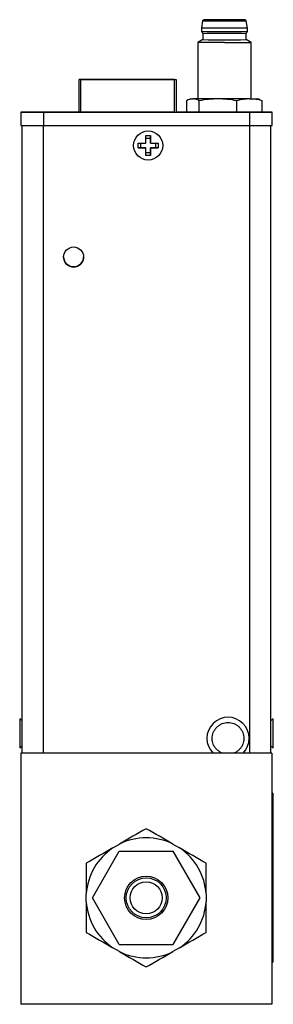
# Model space of a CAD drawing. Header units: inches. Extents: x 2.7 to 19.8, y 2.9 to 15.5.
# Tile 8 of 10: x 12.2 to 13.7, y 6.8 to 12.6. Entities that reach past the tile are written whole.
import ezdxf

# ---------------------------------------------------------------- set-up
doc = ezdxf.new("R2010")
doc.units = ezdxf.units.IN
doc.header["$LTSCALE"] = 2
doc.header["$MEASUREMENT"] = 0

msp = doc.modelspace()

# ---------------------------------------------------------------- linework, layer by layer
at = {"color": 7, "linetype": 'Continuous', "lineweight": 25}
for p, q in [((13.2867, 12.6169), (13.2796, 12.5747)), ((13.5512, 12.5747), (13.5442, 12.6169)), ((13.2796, 12.5747), (13.2796, 12.555)), ((13.2796, 12.555), (13.2875, 12.5451)), ((13.2875, 12.5451), (13.2875, 12.5058)), ((13.5434, 12.5451), (13.5512, 12.555)), ((13.5434, 12.5058), (13.5434, 12.5451)), ((13.5512, 12.555), (13.5512, 12.5747)), ((13.2875, 12.5058), (13.2579, 12.4887)), ((13.2579, 12.4887), (13.2579, 12.1554)), ((13.5729, 12.4887), (13.5434, 12.5058)), ((13.5729, 12.1554), (13.5729, 12.4887)), ((12.5569, 12.2707), (12.5569, 12.2709)), ((12.5669, 12.2709), (12.5569, 12.2709)), ((12.5569, 12.2705), (12.5569, 12.2707)), ((12.5669, 12.2707), (12.5569, 12.2707)), ((12.5569, 12.2707), (12.5569, 12.2707)), ((12.5569, 12.0765), (12.5569, 12.2705)), ((13.1199, 12.2709), (12.5669, 12.2709)), ((13.1199, 12.2707), (12.5669, 12.2707)), ((12.5669, 12.2707), (13.1199, 12.2707)), ((12.5669, 12.2705), (13.1199, 12.2705)), ((12.5769, 12.2708), (13.1099, 12.2708)), ((12.5769, 12.2707), (12.5769, 12.2708)), ((12.5769, 12.2707), (13.1099, 12.2707)), ((12.5769, 12.2705), (12.5769, 12.2707)), ((13.1099, 12.2707), (12.5769, 12.2707)), ((13.1099, 12.2705), (12.5769, 12.2705)), ((12.5834, 12.2707), (12.5849, 12.2708)), ((12.5834, 12.2705), (12.5849, 12.2707)), ((12.5849, 12.2707), (12.5849, 12.2708)), ((12.5849, 12.2708), (13.1019, 12.2708)), ((12.5849, 12.2705), (12.5849, 12.2707)), ((12.5849, 12.2707), (13.1019, 12.2707)), ((12.6649, 12.2708), (12.9938, 12.2708)), ((12.6649, 12.2707), (12.6649, 12.2708)), ((12.6649, 12.2707), (12.9938, 12.2707)), ((12.6649, 12.2705), (12.6649, 12.2707)), ((12.9938, 12.2707), (12.6649, 12.2707)), ((12.9938, 12.2705), (12.6649, 12.2705)), ((12.9938, 12.2708), (13.0699, 12.2708)), ((12.9938, 12.2708), (12.9938, 12.2708)), ((12.9938, 12.2708), (12.9938, 12.2707)), ((12.9938, 12.2707), (12.9938, 12.2706)), ((12.9938, 12.2707), (12.9938, 12.2707)), ((13.0699, 12.2707), (12.9938, 12.2707)), ((12.9938, 12.2706), (13.0699, 12.2706)), ((12.9938, 12.2706), (12.9938, 12.2705)), ((13.0699, 12.2706), (12.9938, 12.2706)), ((12.9938, 12.2706), (12.9938, 12.2706)), ((13.0699, 12.2708), (13.0699, 12.2708)), ((13.0699, 12.2708), (13.1019, 12.2708)), ((13.0699, 12.2708), (13.0699, 12.2707)), ((13.0699, 12.2707), (13.0699, 12.2707)), ((13.1019, 12.2707), (13.0699, 12.2707)), ((13.0699, 12.2706), (13.0699, 12.2706)), ((13.0699, 12.2706), (13.0699, 12.2706)), ((13.1019, 12.2706), (13.0699, 12.2706)), ((13.0699, 12.2706), (13.1019, 12.2706)), ((13.0699, 12.2706), (13.0699, 12.2706)), ((13.1019, 12.2708), (13.1019, 12.2708)), ((13.1019, 12.2708), (13.1019, 12.2707)), ((13.1035, 12.2707), (13.1019, 12.2708)), ((13.1019, 12.2706), (13.1019, 12.2707)), ((13.1035, 12.2705), (13.1019, 12.2707)), ((13.1019, 12.2707), (13.1019, 12.2707)), ((13.1019, 12.2706), (13.1019, 12.2706)), ((13.1019, 12.2705), (13.1019, 12.2706)), ((13.1099, 12.2708), (13.1099, 12.2707)), ((13.1099, 12.2707), (13.1099, 12.2705)), ((13.1199, 12.2707), (13.1299, 12.2707)), ((13.1199, 12.2705), (13.1299, 12.2705)), ((13.1299, 12.2707), (13.1299, 12.2709)), ((13.1299, 12.2705), (13.1299, 12.2707)), ((13.1299, 12.2707), (13.1299, 12.2707)), ((13.1299, 12.2705), (13.1299, 12.0765)), ((13.1922, 12.1443), (13.1922, 12.0766)), ((13.2186, 12.1554), (13.2069, 12.1512)), ((13.2665, 12.0766), (13.2665, 12.1443)), ((13.4897, 12.0766), (13.4897, 12.1442)), ((13.6238, 12.1512), (13.6123, 12.1554)), ((13.6237, 12.1509), (13.6386, 12.1443)), ((13.6386, 12.0766), (13.6386, 12.1443)), ((12.2127, 12.0769), (12.2127, 12.0764)), ((12.2127, 12.0764), (12.2127, 11.9977)), ((12.299, 12.0765), (12.3858, 12.0765)), ((12.299, 12.0765), (12.299, 12.0765)), ((12.299, 12.0765), (12.299, 12.0765)), ((12.299, 12.0764), (12.3861, 12.0764)), ((12.299, 12.0764), (12.299, 12.0764)), ((12.3861, 12.0764), (12.299, 12.0764)), ((12.299, 12.0764), (12.3243, 12.0764)), ((12.299, 12.0764), (12.299, 12.0764)), ((12.3857, 12.0764), (12.299, 12.0764)), ((12.299, 12.0764), (12.3857, 12.0764)), ((12.299, 12.0764), (12.299, 12.0764)), ((12.3243, 12.0764), (12.299, 12.0764)), ((12.2992, 12.0764), (12.2992, 12.0764)), ((12.3444, 12.0764), (12.2992, 12.0764)), ((12.2992, 12.0764), (12.3077, 12.0764)), ((12.3063, 12.0764), (12.3063, 12.0764)), ((12.3074, 12.0765), (12.3773, 12.0765)), ((12.3074, 12.0765), (12.3074, 12.0765)), ((12.3077, 12.0764), (12.3077, 12.0764)), ((12.3141, 12.0764), (12.3141, 12.0764)), ((12.3192, 12.0765), (12.3192, 12.0765)), ((12.3194, 12.0764), (12.3194, 12.0764)), ((12.3243, 12.0764), (12.3243, 12.0764)), ((12.3243, 12.0764), (12.3243, 12.0764)), ((12.378, 12.0764), (12.333, 12.0764)), ((12.333, 12.0764), (12.333, 12.0764)), ((12.333, 12.0764), (12.378, 12.0764)), ((12.333, 12.0764), (12.333, 12.0764)), ((12.3357, 12.0764), (12.3444, 12.0764)), ((12.3357, 12.0764), (12.3357, 12.0764)), ((12.3357, 12.0764), (12.3357, 12.0764)), ((12.3439, 12.0768), (12.4308, 12.0768)), ((12.3439, 12.0768), (12.3439, 12.0768)), ((12.3439, 12.0768), (12.3439, 12.0768)), ((12.4246, 12.0769), (12.3442, 12.0769)), ((12.3442, 12.0769), (12.4246, 12.0769)), ((12.3442, 12.0769), (12.3442, 12.0769)), ((12.4246, 12.0769), (12.3442, 12.0769)), ((12.3442, 12.0769), (12.4246, 12.0769)), ((12.3442, 12.0769), (12.3442, 12.0769)), ((12.4305, 12.0769), (12.3442, 12.0769)), ((12.3442, 12.0769), (12.4305, 12.0769)), ((12.3442, 12.0769), (12.3442, 12.0769)), ((12.3444, 12.0764), (12.3444, 12.0764)), ((12.5569, 12.0769), (12.3465, 12.0769)), ((12.3465, 12.0764), (13.563, 12.0764)), ((12.3465, 12.0764), (12.3465, 11.9976)), ((12.3505, 12.0788), (12.3505, 12.0768)), ((12.4223, 12.0768), (12.3524, 12.0768)), ((12.3524, 12.0768), (12.3524, 12.0768)), ((12.3576, 12.0769), (12.4305, 12.0769)), ((12.4305, 12.0769), (12.3576, 12.0769)), ((12.3576, 12.0769), (12.3576, 12.0769)), ((12.3612, 12.0764), (12.3664, 12.0764)), ((12.3612, 12.0764), (12.3612, 12.0764)), ((12.3642, 12.0768), (12.3642, 12.0768)), ((12.3655, 12.0765), (12.3655, 12.0765)), ((12.3664, 12.0764), (12.3664, 12.0764)), ((12.3773, 12.0765), (12.3773, 12.0765)), ((12.3773, 12.0765), (12.3773, 12.0765)), ((12.378, 12.0764), (12.378, 12.0764)), ((12.3857, 12.0764), (12.3857, 12.0764)), ((12.3858, 12.0765), (12.3858, 12.0765)), ((12.3858, 12.0765), (12.3858, 12.0765)), ((12.3861, 12.0764), (12.3861, 12.0764)), ((12.3873, 12.0766), (12.3873, 12.0766)), ((12.3975, 12.0766), (12.3873, 12.0766)), ((12.3875, 12.0767), (12.4552, 12.0767)), ((12.3875, 12.0767), (12.3875, 12.0767)), ((12.4744, 12.0767), (12.3875, 12.0767)), ((12.3975, 12.0766), (12.3975, 12.0766)), ((12.4105, 12.0768), (12.4105, 12.0768)), ((12.4223, 12.0768), (12.4223, 12.0768)), ((12.4242, 12.0768), (12.4242, 12.0788)), ((12.4246, 12.0769), (12.4246, 12.0769)), ((12.4246, 12.0769), (12.4246, 12.0769)), ((12.4305, 12.0769), (12.4305, 12.0769)), ((12.4305, 12.0769), (12.4305, 12.0769)), ((12.4308, 12.0768), (12.4308, 12.0768)), ((12.4308, 12.0768), (12.4308, 12.0768)), ((12.4424, 12.0767), (12.4527, 12.0767)), ((12.4481, 12.0766), (12.4492, 12.0766)), ((12.4552, 12.0767), (12.4552, 12.0767)), ((12.4582, 12.0764), (12.4582, 12.0764)), ((12.4655, 12.0764), (12.4655, 12.0785)), ((12.4744, 12.0767), (12.4744, 12.0767)), ((12.5333, 12.0765), (12.5333, 12.0768)), ((12.5333, 12.0765), (12.5333, 12.0765)), ((12.6562, 12.0764), (12.6562, 12.0764)), ((12.6712, 12.0765), (12.6712, 12.0764)), ((13.1201, 12.0765), (12.7024, 12.0765)), ((13.1922, 12.0769), (13.1299, 12.0769)), ((13.1513, 12.0768), (13.1513, 12.0765)), ((13.2665, 12.0766), (13.1922, 12.0766)), ((13.4897, 12.0766), (13.2665, 12.0766)), ((13.6386, 12.0766), (13.4897, 12.0766)), ((13.563, 12.0764), (13.563, 11.9976)), ((13.6969, 12.0764), (13.6969, 12.0769)), ((13.6969, 11.9977), (13.6969, 12.0764)), ((12.2203, 8.2832), (12.2203, 11.9977)), ((12.3453, 11.9977), (13.5643, 11.9977)), ((12.3465, 11.9976), (13.563, 11.9976)), ((13.6893, 8.2832), (13.6893, 11.9977)), ((12.9046, 11.8931), (12.9511, 11.893)), ((12.9046, 11.8661), (12.9046, 11.8931)), ((12.922, 11.8661), (12.922, 11.893)), ((12.9511, 11.9395), (12.9781, 11.9395)), ((12.9511, 11.893), (12.9511, 11.9395)), ((12.9511, 11.9222), (12.9781, 11.9222)), ((12.9781, 11.9395), (12.9781, 11.893)), ((12.9781, 11.9222), (12.9781, 11.9395)), ((12.9781, 11.893), (12.9781, 11.9222)), ((12.9781, 11.893), (13.0246, 11.893)), ((12.9781, 11.893), (12.9781, 11.893)), ((13.0072, 11.893), (13.0072, 11.866)), ((13.0246, 11.893), (13.0246, 11.866)), ((12.9511, 11.866), (12.9046, 11.8661)), ((12.9046, 11.8661), (12.922, 11.8661)), ((12.922, 11.8661), (12.9511, 11.866)), ((12.9511, 11.8195), (12.9511, 11.866)), ((12.9511, 11.866), (12.9511, 11.866)), ((12.9781, 11.8369), (12.9511, 11.8369)), ((13.0246, 11.866), (12.9781, 11.866)), ((12.9781, 11.866), (12.9781, 11.8195)), ((12.9781, 11.866), (13.0072, 11.866)), ((12.9781, 11.866), (12.9781, 11.866)), ((12.9781, 11.8369), (12.9781, 11.866)), ((12.9781, 11.8195), (12.9781, 11.8369)), ((13.0072, 11.866), (13.0246, 11.866)), ((12.9781, 11.8195), (12.9511, 11.8195)), ((12.2203, 8.4746), (12.2053, 8.4874)), ((12.2053, 8.4874), (12.2053, 8.3294)), ((13.7043, 8.4876), (13.6893, 8.4749)), ((13.7043, 8.4874), (13.6893, 8.4746)), ((13.7043, 8.4874), (13.7043, 8.4876)), ((13.7043, 8.3154), (13.7043, 8.4874)), ((12.2053, 8.3294), (12.2053, 8.3154)), ((12.2053, 8.3154), (12.2203, 8.3281)), ((12.2111, 8.2832), (12.2111, 6.7982)), ((13.6961, 8.2832), (12.2111, 8.2832)), ((13.3482, 8.2832), (13.3482, 8.2835)), ((13.5254, 8.2835), (13.5254, 8.2832)), ((13.6893, 8.3281), (13.7043, 8.3154)), ((13.6961, 8.2832), (13.6961, 6.7982)), ((13.7011, 8.0482), (13.6961, 8.0482)), ((13.7011, 8.0482), (13.7011, 7.0482)), ((13.7011, 7.9624), (13.7015, 7.9624)), ((13.7015, 7.9624), (13.7015, 7.8186)), ((13.7015, 7.8186), (13.7011, 7.8186)), ((12.6349, 7.4282), (12.794, 7.7038)), ((12.7562, 7.7237), (12.7956, 7.7465)), ((12.794, 7.7038), (13.1122, 7.7038)), ((13.1105, 7.7465), (13.15, 7.7237)), ((13.2713, 7.4282), (13.1122, 7.7038)), ((13.7015, 7.5755), (13.7011, 7.5755)), ((13.7015, 7.4332), (13.7015, 7.5755)), ((12.5988, 7.4055), (12.5988, 7.451)), ((12.794, 7.1527), (12.6349, 7.4282)), ((13.1122, 7.1527), (13.2713, 7.4282)), ((13.3074, 7.451), (13.3074, 7.4055)), ((13.7011, 7.4332), (13.7015, 7.4332)), ((13.7015, 7.4332), (13.7015, 7.291)), ((13.7015, 7.291), (13.7011, 7.291)), ((12.7956, 7.11), (12.7562, 7.1328)), ((12.794, 7.1527), (13.1122, 7.1527)), ((13.15, 7.1328), (13.1105, 7.11)), ((13.6961, 7.0482), (13.7011, 7.0482)), ((13.6961, 6.7982), (12.2111, 6.7982))]:
    msp.add_line(p, q, dxfattribs=at)
at = {"color": 8, "linetype": 'Continuous', "lineweight": 25}
for p, q in [((12.5669, 12.2707), (12.5669, 12.2707)), ((12.5669, 12.0765), (12.5669, 12.2705)), ((13.1199, 12.2707), (13.1199, 12.2707)), ((13.1199, 12.0765), (13.1199, 12.2705)), ((12.3632, 12.0768), (12.3632, 12.0768)), ((12.5139, 12.0765), (12.5139, 12.0765)), ((12.3453, 8.2832), (12.3453, 11.9977)), ((13.5643, 11.9977), (13.5643, 8.2832))]:
    msp.add_line(p, q, dxfattribs=at)
at = {"color": 7, "linetype": 'Continuous', "lineweight": 25, "flags": 128}
for points in [[(13.4154, 12.6239), (13.3906, 12.6239), (13.3668, 12.6239), (13.3452, 12.6239), (13.3266, 12.6239), (13.312, 12.6239), (13.3018, 12.6239), (13.2966, 12.6239), (13.2966, 12.6239), (13.3018, 12.6239), (13.312, 12.6239), (13.3266, 12.6239), (13.3452, 12.6239), (13.3668, 12.6239), (13.3906, 12.6239), (13.4154, 12.6239), (13.4402, 12.6239), (13.464, 12.6239), (13.4856, 12.6239), (13.5042, 12.6239), (13.5189, 12.6239), (13.529, 12.6239), (13.5342, 12.6239), (13.5342, 12.6239), (13.529, 12.6239), (13.5189, 12.6239), (13.5042, 12.6239), (13.4856, 12.6239), (13.464, 12.6239), (13.4402, 12.6239), (13.4154, 12.6239)], [(13.4154, 12.5746), (13.3889, 12.5746), (13.3634, 12.5746), (13.34, 12.5746), (13.3194, 12.5746), (13.3025, 12.5747), (13.2899, 12.5747), (13.2822, 12.5747), (13.2796, 12.5747), (13.2796, 12.5747)], [(13.5512, 12.5747), (13.5512, 12.5747), (13.5486, 12.5747), (13.5409, 12.5747), (13.5283, 12.5747), (13.5115, 12.5746), (13.4909, 12.5746), (13.4674, 12.5746), (13.4419, 12.5746), (13.4154, 12.5746)], [(13.4154, 12.4887), (13.3873, 12.4887), (13.3601, 12.4887), (13.3346, 12.4887), (13.3118, 12.4887), (13.2923, 12.4887), (13.2767, 12.4887), (13.2656, 12.4887), (13.2594, 12.4887), (13.2579, 12.4887)], [(12.5669, 12.2707), (12.565, 12.2707), (12.5631, 12.2707), (12.5614, 12.2707), (12.5598, 12.2707), (12.5586, 12.2707), (12.5577, 12.2707), (12.5571, 12.2707), (12.5569, 12.2707)], [(12.5669, 12.2705), (12.565, 12.2705), (12.5631, 12.2705), (12.5614, 12.2705), (12.5598, 12.2705), (12.5586, 12.2705), (12.5577, 12.2705), (12.5571, 12.2705), (12.5569, 12.2705)], [(13.1199, 12.2709), (13.1219, 12.2709), (13.1238, 12.2709), (13.1255, 12.2709), (13.127, 12.2709), (13.1283, 12.2709), (13.1292, 12.2709), (13.1297, 12.2709), (13.1299, 12.2709)], [(13.1199, 12.2707), (13.1219, 12.2707), (13.1238, 12.2707), (13.1255, 12.2707), (13.127, 12.2707), (13.1283, 12.2707), (13.1292, 12.2707), (13.1297, 12.2707), (13.1299, 12.2707)], [(13.3781, 12.1553), (13.3532, 12.1553), (13.3294, 12.1553), (13.307, 12.1553), (13.2865, 12.1553), (13.2682, 12.1553), (13.2524, 12.1554), (13.2394, 12.1554), (13.2294, 12.1554)], [(13.5642, 12.1553), (13.5461, 12.1553), (13.5257, 12.1553), (13.5035, 12.1553), (13.4798, 12.1553), (13.4549, 12.1553), (13.4294, 12.1553), (13.4037, 12.1553), (13.3781, 12.1553)], [(12.3077, 12.0764), (12.3027, 12.0764), (12.2992, 12.0764), (12.2974, 12.0764), (12.2975, 12.0764), (12.2994, 12.0764), (12.303, 12.0764), (12.3081, 12.0764), (12.3141, 12.0764)], [(12.3185, 12.0764), (12.3136, 12.0764), (12.3096, 12.0764), (12.3071, 12.0764), (12.3063, 12.0764), (12.3074, 12.0764), (12.3102, 12.0764), (12.3143, 12.0764), (12.3194, 12.0764)], [(12.3669, 12.0765), (12.3608, 12.0765), (12.3547, 12.0765), (12.3485, 12.0765), (12.3424, 12.0765), (12.3362, 12.0765), (12.33, 12.0765), (12.3239, 12.0765), (12.3178, 12.0765)], [(12.3668, 12.0764), (12.3609, 12.0764), (12.3548, 12.0764), (12.3488, 12.0764), (12.3427, 12.0764), (12.3366, 12.0764), (12.3305, 12.0764), (12.3245, 12.0764), (12.3185, 12.0764)], [(12.3655, 12.0765), (12.3598, 12.0765), (12.354, 12.0765), (12.3482, 12.0765), (12.3424, 12.0765), (12.3365, 12.0765), (12.3307, 12.0765), (12.325, 12.0765), (12.3192, 12.0765)], [(12.3194, 12.0764), (12.3214, 12.0764), (12.3235, 12.0764), (12.3255, 12.0764), (12.3275, 12.0764), (12.3296, 12.0764), (12.3316, 12.0764), (12.3337, 12.0764), (12.3357, 12.0764)], [(12.3628, 12.0768), (12.3545, 12.0768), (12.3477, 12.0768), (12.3433, 12.0768), (12.3417, 12.0768), (12.3433, 12.0768), (12.3477, 12.0768), (12.3545, 12.0768), (12.3628, 12.0768)], [(12.376, 12.0764), (12.3743, 12.0764), (12.3725, 12.0764), (12.3706, 12.0764), (12.3688, 12.0764), (12.3669, 12.0764), (12.365, 12.0764), (12.3631, 12.0764), (12.3612, 12.0764)], [(12.4119, 12.0768), (12.4058, 12.0768), (12.3997, 12.0768), (12.3935, 12.0768), (12.3874, 12.0768), (12.3812, 12.0768), (12.375, 12.0768), (12.3689, 12.0768), (12.3628, 12.0768)], [(12.3628, 12.0768), (12.3689, 12.0768), (12.375, 12.0768), (12.3812, 12.0768), (12.3874, 12.0768), (12.3935, 12.0768), (12.3997, 12.0768), (12.4058, 12.0768), (12.4119, 12.0768)], [(12.4119, 12.0768), (12.4058, 12.0768), (12.3997, 12.0768), (12.3935, 12.0768), (12.3874, 12.0768), (12.3812, 12.0768), (12.375, 12.0768), (12.3689, 12.0768), (12.3628, 12.0768)], [(12.4105, 12.0768), (12.4048, 12.0768), (12.399, 12.0768), (12.3932, 12.0768), (12.3874, 12.0768), (12.3815, 12.0768), (12.3757, 12.0768), (12.3699, 12.0768), (12.3642, 12.0768)], [(12.3664, 12.0764), (12.3716, 12.0764), (12.3758, 12.0764), (12.3786, 12.0764), (12.3796, 12.0764), (12.3788, 12.0764), (12.3761, 12.0764), (12.3719, 12.0764), (12.3668, 12.0764)], [(12.4242, 12.0768), (12.427, 12.0768), (12.4314, 12.0768), (12.433, 12.0768), (12.4314, 12.0768), (12.427, 12.0768), (12.4202, 12.0768), (12.4119, 12.0768)], [(12.6712, 12.0764), (12.6685, 12.0764), (12.6607, 12.0764), (12.648, 12.0764), (12.6312, 12.0764), (12.6108, 12.0764), (12.588, 12.0764), (12.5638, 12.0764), (12.5392, 12.0764), (12.5155, 12.0764), (12.4937, 12.0764), (12.4749, 12.0764), (12.4599, 12.0764), (12.4494, 12.0764), (12.4439, 12.0764), (12.4438, 12.0764), (12.4489, 12.0764), (12.459, 12.0765), (12.4737, 12.0765), (12.4923, 12.0765), (12.5139, 12.0765)], [(12.5193, 12.0765), (12.4992, 12.0765), (12.4823, 12.0765), (12.4694, 12.0765), (12.4612, 12.0764), (12.4582, 12.0764), (12.4605, 12.0764), (12.4681, 12.0764), (12.4805, 12.0764), (12.497, 12.0764), (12.5167, 12.0764), (12.5386, 12.0764), (12.5615, 12.0764), (12.5842, 12.0764), (12.6055, 12.0764), (12.6241, 12.0764), (12.6391, 12.0764), (12.6497, 12.0764), (12.6553, 12.0764), (12.6557, 12.0764), (12.6507, 12.0764), (12.6407, 12.0765), (12.6261, 12.0765), (12.6079, 12.0765), (12.5869, 12.0765), (12.5643, 12.0765), (12.5414, 12.0765), (12.5193, 12.0765)], [(12.525, 12.0765), (12.5453, 12.0765), (12.5664, 12.0765), (12.5868, 12.0765), (12.6055, 12.0765), (12.621, 12.0765), (12.6326, 12.0764), (12.6394, 12.0764), (12.6411, 12.0764), (12.6375, 12.0764), (12.6288, 12.0764), (12.6157, 12.0764), (12.5988, 12.0764), (12.5794, 12.0764), (12.5585, 12.0764), (12.5376, 12.0764), (12.5179, 12.0764), (12.5007, 12.0764), (12.487, 12.0764), (12.4777, 12.0764), (12.4734, 12.0764), (12.4744, 12.0764), (12.4806, 12.0764), (12.4916, 12.0765), (12.5067, 12.0765), (12.525, 12.0765)], [(12.5198, 12.0768), (12.5055, 12.0768), (12.4954, 12.0768), (12.4904, 12.0768), (12.4908, 12.0768), (12.4965, 12.0768), (12.5072, 12.0769), (12.5219, 12.0769), (12.5396, 12.0769), (12.5569, 12.0769)]]:
    msp.add_lwpolyline(points, dxfattribs=at)
at = {"color": 7, "linetype": 'Continuous', "lineweight": 25}
for centre, radius in [((12.9646, 11.8795), 0.086), ((12.5238, 11.2201), 0.0591), ((12.9531, 7.4282), 0.128), ((12.9531, 7.4282), 0.1181), ((12.9531, 7.4282), 0.0945)]:
    msp.add_circle(centre, radius, dxfattribs=at)
for centre, radius, start, end in [((13.2945, 12.616), 0.00787, 89.99997, 173.4802), ((13.4154, 209.1759), 196.559, 269.96247, 270.03753), ((13.5363, 12.616), 0.00787, 6.5198, 90), ((13.4154, 223.3574), 210.8024, 269.963082, 270.036918), ((13.3823, 131.7889), 119.2438, 269.954408, 270.015889), ((13.4485, 131.7889), 119.2438, 269.984111, 270.045592), ((13.4154, 207.7948), 195.2891, 269.962457, 270.037537), ((13.4543, 166.1523), 153.6636, 269.985502, 270.044221), ((13.2272, 14.2702), 2.1148, 269.76488, 270.05799), ((13.572, 35.4534), 23.298, 269.98072, 270.099), ((12.313, -117.0008), 129.0777, 89.985146, 90.044563), ((12.313, 141.154), 129.0777, 269.955437, 270.014854), ((12.3134, 26.2732), 14.1968, 269.94191, 270.01799), ((12.3583, 26.2736), 14.1968, 269.94191, 270.01799), ((12.3714, 26.2732), 14.1968, 269.98201, 270.05809), ((12.4164, 26.2736), 14.1968, 269.98201, 270.05809), ((12.5176, 27.5803), 15.5038, 269.98633, 270.05797), ((12.522, 2.8301), 9.2467, 89.92979, 90.01374), ((12.6946, -18.0556), 30.132, 89.98515, 90.04456), ((13.1279, 42.2104), 30.1339, 269.98515, 270.04456), ((13.1345, -4.81), 16.8869, 89.94315, 90.01562), ((13.5965, 141.154), 129.0777, 269.985146, 270.044563), ((13.6459, -32.3144), 44.3913, 89.93422, 90.00948), ((12.313, 141.0753), 129.0776, 269.955437, 270.014854), ((12.314, 132.5334), 120.5357, 269.955437, 270.014854), ((13.5965, 141.0753), 129.0776, 269.985146, 270.044563), ((13.5955, 132.5334), 120.5357, 269.985146, 270.044563), ((12.5238, 11.2201), 0.0591, 180, 270), ((12.5238, 11.2201), 0.0591, 270, 360), ((13.4368, 8.3717), 0.125, 315.18883, 224.81117), ((12.9531, 7.4282), 0.3551, 63.67709, 116.32291), ((12.9531, 7.4282), 0.3551, 123.67709, 176.32291), ((12.9531, 7.4282), 0.3551, 3.67709, 56.32291), ((12.9531, 7.4282), 0.3551, 183.67709, 236.32291), ((12.9531, 7.4282), 0.3551, 303.67709, 356.32291), ((12.9531, 7.4282), 0.3551, 243.67709, 296.32291)]:
    msp.add_arc(centre, radius, start, end, dxfattribs=at)
for points, knots in [([(13.4154, 12.6239), (13.3487, 12.6239), (13.2945, 12.6239), (13.2945, 12.6239), (13.3487, 12.6239), (13.4154, 12.6239)], [0, 0, 0, 0, 0.5, 0.5, 1, 1, 1, 1]), ([(13.4154, 12.6239), (13.4822, 12.6239), (13.5363, 12.6239), (13.5363, 12.6239), (13.4822, 12.6239), (13.4154, 12.6239)], [0, 0, 0, 0, 0.5, 0.5, 1, 1, 1, 1]), ([(12.3074, 12.0765), (12.3074, 12.0765), (12.3074, 12.0765), (12.3074, 12.0765), (12.3074, 12.0765), (12.3074, 12.0765), (12.3083, 12.0765), (12.3098, 12.0765), (12.3139, 12.0765), (12.3166, 12.0765), (12.3192, 12.0765)], [0, 0, 0, 0, 0.25, 0.375, 0.375, 0.5, 0.5, 0.75, 0.75, 1, 1, 1, 1]), ([(12.3141, 12.0764), (12.3231, 12.0764), (12.3326, 12.0764), (12.3468, 12.0764), (12.3516, 12.0764), (12.3586, 12.0764), (12.3609, 12.0764), (12.3655, 12.0764), (12.3678, 12.0764), (12.3746, 12.0764), (12.379, 12.0764), (12.3838, 12.0764), (12.385, 12.0764), (12.3869, 12.0764), (12.3875, 12.0764), (12.3884, 12.0764), (12.3877, 12.0764), (12.3834, 12.0764), (12.3799, 12.0764), (12.376, 12.0764)], [0, 0, 0, 0, 0.25, 0.25, 0.375, 0.375, 0.4375, 0.4375, 0.5, 0.5, 0.625, 0.625, 0.6875, 0.6875, 0.75, 0.75, 0.875, 0.875, 1, 1, 1, 1]), ([(12.4116, 12.0768), (12.3972, 12.0768), (12.3821, 12.0768), (12.3658, 12.0768), (12.364, 12.0768), (12.3603, 12.0768), (12.3585, 12.0768), (12.3552, 12.0768), (12.3537, 12.0768), (12.3516, 12.0768), (12.3509, 12.0768), (12.3504, 12.0768), (12.3504, 12.0768), (12.3513, 12.0768), (12.3521, 12.0768), (12.3545, 12.0768), (12.356, 12.0768), (12.3595, 12.0768), (12.3613, 12.0768), (12.3632, 12.0768)], [0, 0, 0, 0, 0.5, 0.5, 0.5625, 0.5625, 0.625, 0.625, 0.6875, 0.6875, 0.75, 0.75, 0.8125, 0.8125, 0.875, 0.875, 0.9375, 0.9375, 1, 1, 1, 1]), ([(12.3642, 12.0768), (12.3616, 12.0768), (12.3589, 12.0768), (12.3547, 12.0768), (12.3533, 12.0768), (12.3524, 12.0768), (12.3524, 12.0768), (12.3524, 12.0768), (12.3524, 12.0768), (12.3524, 12.0768), (12.3524, 12.0768)], [0, 0, 0, 0, 0.25, 0.25, 0.5, 0.5, 0.625, 0.625, 0.75, 1, 1, 1, 1]), ([(12.424, 12.0768), (12.424, 12.0768), (12.4242, 12.0768), (12.4229, 12.0768), (12.4204, 12.0768), (12.4168, 12.0768), (12.4088, 12.0768), (12.3906, 12.0768), (12.3741, 12.0768), (12.3632, 12.0768)], [0, 0, 0, 0, 0.032873, 0.096865, 0.163264, 0.229228, 0.292017, 0.528129, 1, 1, 1, 1]), ([(12.3772, 12.0765), (12.3772, 12.0765), (12.3773, 12.0765), (12.3761, 12.0765), (12.3735, 12.0765), (12.3698, 12.0765), (12.3669, 12.0765), (12.3655, 12.0765)], [0, 0, 0, 0, 0.1171807, 0.3365268, 0.5632157, 0.7874406, 1, 1, 1, 1]), ([(12.4481, 12.0766), (12.453, 12.0766), (12.457, 12.0766), (12.4629, 12.0766), (12.4648, 12.0766), (12.4656, 12.0766), (12.4655, 12.0766), (12.4648, 12.0766), (12.4641, 12.0766), (12.462, 12.0766), (12.4606, 12.0766), (12.4576, 12.0766), (12.4559, 12.0766), (12.4505, 12.0766), (12.4462, 12.0766), (12.4397, 12.0766), (12.4376, 12.0766), (12.4325, 12.0766), (12.428, 12.0766), (12.4227, 12.0766), (12.419, 12.0766), (12.417, 12.0766), (12.4116, 12.0766), (12.4085, 12.0766), (12.4026, 12.0766), (12.3996, 12.0766), (12.3936, 12.0766), (12.3906, 12.0766), (12.3873, 12.0766)], [0, 0, 0, 0, 0.125, 0.125, 0.25, 0.25, 0.3125, 0.3125, 0.375, 0.375, 0.4375, 0.4375, 0.5, 0.5, 0.625, 0.625, 0.6875, 0.6875, 0.75, 0.78125, 0.78125, 0.8125, 0.8125, 0.875, 0.875, 0.9375, 0.9375, 1, 1, 1, 1]), ([(12.4033, 12.0766), (12.405, 12.0766), (12.4079, 12.0766), (12.4133, 12.0766), (12.4145, 12.0766), (12.4168, 12.0766), (12.42, 12.0766), (12.4229, 12.0766), (12.4281, 12.0766), (12.4306, 12.0766), (12.4358, 12.0766), (12.4383, 12.0766), (12.4432, 12.0766), (12.4457, 12.0766), (12.4507, 12.0766), (12.4532, 12.0766), (12.4602, 12.0766), (12.4642, 12.0766), (12.4709, 12.0766), (12.473, 12.0766), (12.4743, 12.0766), (12.4744, 12.0766), (12.474, 12.0766), (12.4735, 12.0766), (12.471, 12.0766), (12.4682, 12.0766), (12.4603, 12.0766), (12.4553, 12.0766), (12.4492, 12.0766)], [0, 0, 0, 0, 0.0625, 0.0625, 0.078125, 0.078125, 0.09375, 0.125, 0.125, 0.1875, 0.1875, 0.25, 0.25, 0.3125, 0.3125, 0.375, 0.375, 0.5, 0.5, 0.625, 0.625, 0.6875, 0.6875, 0.75, 0.75, 0.875, 0.875, 1, 1, 1, 1]), ([(12.4223, 12.0768), (12.4223, 12.0768), (12.4223, 12.0768), (12.4223, 12.0768), (12.4223, 12.0768), (12.4224, 12.0768), (12.4218, 12.0768), (12.4204, 12.0768), (12.4161, 12.0768), (12.4133, 12.0768), (12.4105, 12.0768)], [0, 0, 0, 0, 0.25, 0.375, 0.375, 0.5, 0.5, 0.75, 0.75, 1, 1, 1, 1]), ([(12.4239, 12.0768), (12.4232, 12.0768), (12.4216, 12.0768), (12.4171, 12.0768), (12.4143, 12.0768), (12.4116, 12.0768)], [0, 0, 0, 0, 0.5, 0.5, 1, 1, 1, 1]), ([(12.4424, 12.0767), (12.4436, 12.0767), (12.4455, 12.0767), (12.4504, 12.0767), (12.4528, 12.0767), (12.4552, 12.0767)], [0, 0, 0, 0, 0.5, 0.5, 1, 1, 1, 1]), ([(12.4744, 12.0767), (12.4707, 12.0767), (12.4668, 12.0767), (12.4589, 12.0767), (12.4555, 12.0767), (12.4527, 12.0767)], [0, 0, 0, 0, 0.5, 0.5, 1, 1, 1, 1])]:
    msp.add_open_spline(points, degree=3, knots=knots, dxfattribs=at)
for points in [[(13.2294, 12.1554), (13.2169, 12.1554), (13.2045, 12.1511), (13.1922, 12.1443)], [(13.2665, 12.1443), (13.2543, 12.1511), (13.2419, 12.1554), (13.2294, 12.1554)], [(13.3781, 12.1553), (13.3406, 12.1553), (13.3034, 12.1511), (13.2665, 12.1443)], [(13.4897, 12.1442), (13.4528, 12.1511), (13.4157, 12.1553), (13.3781, 12.1553)], [(13.5642, 12.1553), (13.5391, 12.1553), (13.5143, 12.1511), (13.4897, 12.1442)], [(13.6386, 12.1443), (13.614, 12.1511), (13.5892, 12.1554), (13.5642, 12.1553)], [(12.3975, 12.0766), (12.3995, 12.0766), (12.4014, 12.0766), (12.4033, 12.0766)], [(12.9531, 7.8374), (12.901, 7.8073), (12.8486, 7.7771), (12.7956, 7.7465)], [(13.1105, 7.7465), (13.0576, 7.7771), (13.0052, 7.8073), (12.9531, 7.8374)], [(12.7562, 7.7237), (12.7032, 7.6931), (12.6508, 7.6629), (12.5988, 7.6328)], [(13.3074, 7.6328), (13.2553, 7.6629), (13.2029, 7.6931), (13.15, 7.7237)], [(12.5988, 7.6328), (12.5988, 7.5727), (12.5988, 7.5122), (12.5988, 7.451)], [(13.3074, 7.451), (13.3074, 7.5122), (13.3074, 7.5727), (13.3074, 7.6328)], [(12.5988, 7.4055), (12.5988, 7.3443), (12.5988, 7.2838), (12.5988, 7.2237)], [(13.3074, 7.2237), (13.3074, 7.2838), (13.3074, 7.3443), (13.3074, 7.4055)], [(12.5988, 7.2237), (12.6508, 7.1936), (12.7032, 7.1634), (12.7562, 7.1328)], [(13.15, 7.1328), (13.2029, 7.1634), (13.2553, 7.1936), (13.3074, 7.2237)], [(12.7956, 7.11), (12.8486, 7.0794), (12.901, 7.0492), (12.9531, 7.0191)], [(12.9531, 7.0191), (13.0052, 7.0492), (13.0576, 7.0794), (13.1105, 7.11)]]:
    msp.add_open_spline(points, degree=3, dxfattribs=at)
at = {"color": 8, "linetype": 'Continuous', "lineweight": 25}
msp.add_open_spline([(13.409, 8.2832), (13.4068, 8.2836), (13.3982, 8.2849), (13.3851, 8.2931), (13.37, 8.3049), (13.3579, 8.3199), (13.3466, 8.3417), (13.3408, 8.3717), (13.3466, 8.4017), (13.3579, 8.4235), (13.3701, 8.4384), (13.385, 8.4506), (13.4068, 8.4619), (13.4368, 8.4677), (13.4668, 8.4619), (13.4887, 8.4506), (13.5036, 8.4384), (13.5158, 8.4235), (13.5271, 8.4017), (13.5328, 8.3717), (13.5271, 8.3417), (13.5157, 8.3199), (13.5036, 8.3049), (13.4886, 8.2931), (13.4755, 8.2849), (13.4669, 8.2836), (13.4646, 8.2832)], degree=3, knots=[0, 0, 0, 0, 0.0129058, 0.04897, 0.0849943, 0.1210584, 0.1570827, 0.2233295, 0.2895763, 0.3256404, 0.3616648, 0.3977289, 0.4337532, 0.5, 0.5662468, 0.6023109, 0.6383353, 0.6743994, 0.7104237, 0.7766705, 0.8429173, 0.8789814, 0.9150057, 0.9510698, 0.9870942, 1, 1, 1, 1], dxfattribs=at)

doc.saveas('drawing.dxf')
